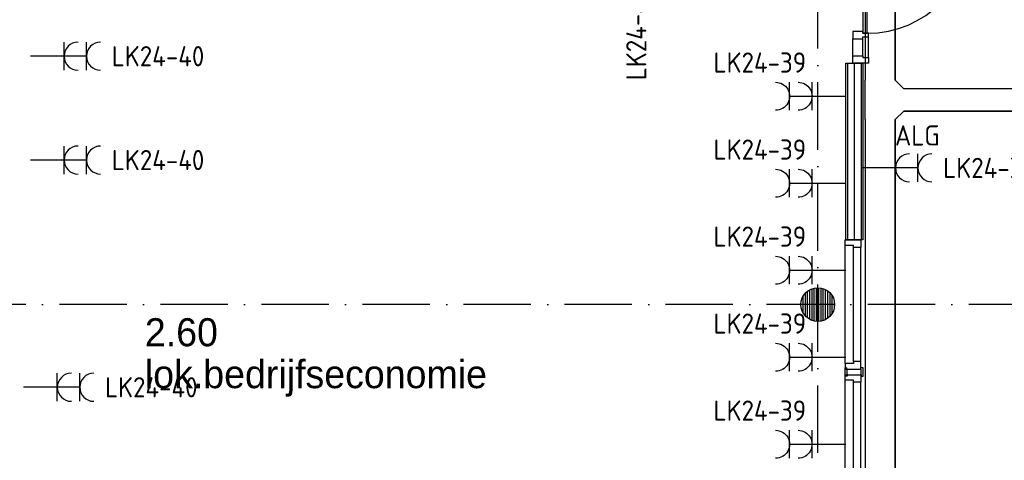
# Model space of a CAD drawing. Header units: millimetres. Extents: x -6587 to 112885, y 244 to 84344.
# Tile 8 of 57: x 17689 to 26460, y 33119 to 37044. Entities that reach past the tile are written whole.
import ezdxf
from ezdxf.enums import TextEntityAlignment as Align

# ---------------------------------------------------------------- set-up
doc = ezdxf.new("R2010")
doc.units = ezdxf.units.MM
doc.header["$LTSCALE"] = 100
doc.linetypes.add('B-SL0', pattern=[100000000.0, 0, -100000000.0])
doc.linetypes.add('DASHDOT', pattern=[9, 6, -1.5, 0, -1.5])
doc.layers.get('0').update_dxf_attribs({"color": 9, "linetype": 'CONTINUOUS'})
for name, color, linetype in [('AL$7----_STRAMIEN', 1, 'DASHDOT'), ('AL22----_BINNENWAND', 7, 'CONTINUOUS'), ('AL28----_KONSTRUKTIE', 3, 'CONTINUOUS'), ('AL32----_BINNENKOZ', 7, 'CONTINUOUS'), ('AL32----_DRAAIRICHTING', 1, 'CONTINUOUS'), ('ALL-----_REFLIJNEN', 8, 'CONTINUOUS'), ('ALXAA---_GEWBETON', 12, 'CONTINUOUS'), ('BOUW', 8, 'CONTINUOUS'), ('EB62203-_ATTRIB', 2, 'CONTINUOUS'), ('EL62203-_KRACHT-WCD230', 3, 'CONTINUOUS'), ('KABELGOOT1', 8, 'CONTINUOUS'), ('LIJN025', 10, 'CONTINUOUS')]:
    doc.layers.add(name, color=color, linetype=linetype)
doc.styles.add('1_8', font='iso', dxfattribs={"width": 0.7, "height": 1.8})
doc.styles.add('2_0', font='iso', dxfattribs={"height": 200})
doc.styles.add('BURO-025', font='BUROFONT.shx', dxfattribs={"height": 250})
doc.styles.add('NORATT', font='isocp.shx')
doc.styles.get("Standard").update_dxf_attribs({"font": 'iso.shx'})

# ---------------------------------------------------------------- blocks, each defined once
blk = doc.blocks.new('ES3W2A')
for p, q in [((1.25, 2), (-1.25, 2)), ((0, 2), (0, -3)), ((1.25, 0), (-1.25, 0))]:
    blk.add_line(p, q)
for centre in [(0, 3.25), (0, 1.25)]:
    blk.add_arc(centre, 1.25, 180, 0)
at = {"color": 0, "style": 'NORATT'}
for tag, flags, p in [('VERMOGEN', 9, (-2.5, 5)), ('GROEP', 8, (0, 5)), ('SCHAK', 8, (2.5, 5)), ('GELIJK', 9, (5, 5)), ('KAST', 9, (7, 5)), ('TAL', 8, (2.5, 5))]:
    blk.add_attdef(tag, text='', height=1.8, rotation=90, dxfattribs=dict(at, flags=flags)).set_placement(p, align=Align.MIDDLE_CENTER)
at = {"color": 0, "style": 'NORATT', "flags": 8}
blk.add_attdef('DOEL', text='', height=1.8, rotation=90, dxfattribs=at).set_placement((-2.5, 5), align=Align.MIDDLE_LEFT)
at = {"color": 0, "style": 'NORATT', "flags": 9}
blk.add_attdef('M_CODE', text='', height=1.8, dxfattribs=at).set_placement((0, 0), align=Align.MIDDLE_CENTER)
blk = doc.blocks.new('EH100000')
at = {"linetype": 'ByBlock'}
for p, q in [((1, 0.5), (0, 0.5)), ((1, 0.5, 1), (0, 0.5, 1)), ((0, -0.5, 1), (1, -0.5, 1)), ((1, -0.5), (0, -0.5))]:
    blk.add_line(p, q, dxfattribs=at)
at = {"linetype": 'ByBlock', "invisible_edges": 15}
for points in [[(1, -0.5), (0, -0.5), (0, 0.5), (1, 0.5)], [(0, 0.5), (1, 0.5), (1, 0.5, 1), (0, 0.5, 1)], [(0, -0.5, 1), (1, -0.5, 1), (1, -0.5), (0, -0.5)]]:
    blk.add_3dface(points, dxfattribs=at)
at = {"linetype": 'ByBlock', "style": '2_0', "flags": 8}
blk.add_attdef('FUNCTIE', text='', height=0.5, dxfattribs=at).set_placement((0.5, 0), align=Align.MIDDLE)
at = {"linetype": 'ByBlock', "flags": 9}
blk.add_attdef('SCHOT', text='', height=0.5, dxfattribs=at).set_placement((0.5, 0), align=Align.MIDDLE)
blk = doc.blocks.new('KG3FEF')
at = {"linetype": 'B-SL0'}
for p, q in [((-175, 135), (-175, -135)), ((175, -135), (175, 135)), ((-100, -210), (100, -210))]:
    blk.add_line(p, q, dxfattribs=at)
at = {"linetype": 'ByBlock'}
for points in [[(-175, 135), (0, 135), (0, 135), (175, 135)], [(-100, -210), (-100, -210), (-175, -135), (-175, -135)], [(175, -135), (175, -135), (100, -210), (100, -210)]]:
    blk.add_lwpolyline(points, dxfattribs=at)
at = {"flags": 3}
blk.add_attdef('HULPSTUK', (0, 0), '', height=1, rotation=270, dxfattribs=at)
blk = doc.blocks.new('A$Cb38f1ce1')
at = {"layer": 'ALXAA---_GEWBETON'}
h = blk.add_hatch(dxfattribs=at)
h.set_pattern_fill('GEWPBET', color=8, scale=100, angle=90, style=0)
h.set_pattern_definition([(90, (21547.848, 27979.993), (-20, 6e-15), [])])
edge = h.paths.add_edge_path()
edge.add_arc((21547.8, 27980), 150, 0, 360)
at = {"layer": 'AL$7----_STRAMIEN', "color": 1}
blk.add_line((31593, 27980), (12094.2, 27980), dxfattribs=at)
blk.add_lwpolyline([(21547.7, 1456.2), (21547.7, 70088.1)], dxfattribs=at)
at = {"layer": 'AL22----_BINNENWAND', "color": 8}
for p, q in [((21797.7, 28555), (21797.7, 30129.4)), ((21797.7, 30129.4), (21947.7, 30129.4)), ((21947.7, 30129.4), (21947.7, 28555)), ((21947.7, 28555), (21797.7, 28555))]:
    blk.add_line(p, q, dxfattribs=at)
at = {"layer": 'AL22----_BINNENWAND', "color": 8, "linetype": 'Continuous'}
for p, q in [((21812.7, 30129.4), (21812.7, 28555)), ((21932.7, 30129.4), (21932.7, 28555))]:
    blk.add_line(p, q, dxfattribs=at)
at = {"layer": 'AL28----_KONSTRUKTIE', "color": 8}
blk.add_circle((21547.8, 27980), 150, dxfattribs=at)
at = {"layer": 'AL32----_BINNENKOZ', "color": 8}
for p, q in [((21999.2, 30179.5), (21999.2, 30363.5)), ((21860.2, 30196.5), (21860.2, 30346.5)), ((21948.2, 30196.5), (21948.2, 30346.5)), ((21860.2, 30129.5), (21860.2, 30196.5)), ((21860.2, 30196.5), (21948.2, 30196.5)), ((21948.2, 30196.5), (21948.2, 30179.5)), ((21948.2, 30179.5), (21999.2, 30179.5)), ((21999.2, 30179.5), (21999.2, 30129.5)), ((21999.2, 30129.5), (21860.2, 30129.5))]:
    blk.add_line(p, q, dxfattribs=at)
for points in [[(21790.7, 28555), (21929.7, 28555), (21929.7, 28488), (21866.7, 28488), (21866.7, 28505), (21790.7, 28505), (21790.7, 28555)], [(21790.7, 27455), (21790.7, 28505)], [(21866.7, 27472), (21866.7, 28488)], [(21929.7, 27472), (21929.7, 28488)], [(21790.7, 27405), (21929.7, 27405), (21929.7, 27472), (21866.7, 27472), (21866.7, 27455), (21790.7, 27455), (21790.7, 27405)], [(21810.2, 27355), (21810.2, 27342.5), (21792.2, 27342.5), (21792.2, 27405), (21792.2, 27417.5), (21810.2, 27417.5)], [(21815.7, 27355), (21810.2, 27355), (21810.2, 27405), (21815.7, 27405)], [(21929.7, 27355), (21935.2, 27355), (21935.2, 27405), (21929.7, 27405)], [(21935.2, 27355), (21935.2, 27342.5), (21953.2, 27342.5), (21953.2, 27405), (21953.2, 27417.5), (21935.2, 27417.5)], [(21790.7, 27355), (21929.7, 27355), (21929.7, 27288), (21866.7, 27288), (21866.7, 27305), (21790.7, 27305), (21790.7, 27355)], [(21790.7, 26255), (21790.7, 27305)], [(21866.7, 26272), (21866.7, 27288)], [(21929.7, 26272), (21929.7, 27288)]]:
    blk.add_lwpolyline(points, dxfattribs=at)
at = {"layer": 'AL32----_DRAAIRICHTING', "color": 8}
for p, q in [((21948.2, 31330.5), (21948.2, 30396.5)), ((21988.2, 30396.5), (21988.2, 31330.5)), ((21948.2, 30413.5), (21860.2, 30413.5)), ((21860.2, 30413.5), (21860.2, 30346.5)), ((21948.2, 30396.5), (21948.2, 30413.5)), ((21999.2, 30396.5), (21948.2, 30396.5)), ((21948.2, 30396.5), (21988.2, 30396.5)), ((21948.2, 30346.5), (21948.2, 30363.5)), ((21948.2, 30363.5), (21999.2, 30363.5)), ((21999.2, 30363.5), (21999.2, 30396.5)), ((21999.2, 30363.5), (21999.2, 30396.5)), ((21860.2, 30346.5), (21948.2, 30346.5))]:
    blk.add_line(p, q, dxfattribs=at)
blk.add_arc((21988.2, 31330.5), 934, 270, 0, dxfattribs=at)
at = {"layer": 'ALL-----_REFLIJNEN', "color": 8, "linetype": 'Continuous'}
blk.add_line((21872.7, 30129.4), (21872.7, 28555), dxfattribs=at)
at = {"layer": 'KABELGOOT1', "yscale": 270, "zscale": 60, "rotation": 90}
for p, xscale in [((22103.3, 29977.6, 3650), 5268.970447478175), ((22103.3, 22635.6, 3650), 6992)]:
    blk.add_blockref('EH100000', p, dxfattribs=dict(at, xscale=xscale))
at = {"layer": 'KABELGOOT1', "rotation": 90}
blk.add_blockref('KG3FEF', (22103.3, 29802.6, 3650), dxfattribs=at)
at = {"layer": 'KABELGOOT1', "xscale": 8153.999999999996, "yscale": 200, "zscale": 60}
blk.add_blockref('EH100000', (22313.3, 29802.6, 3650), dxfattribs=at)
at = {"layer": 'BOUW', "style": 'BURO-025'}
for s, p in [('2.60', (15552.8, 27608.2)), ('lok.bedrijfseconomie', (15552.8, 27235.1))]:
    blk.add_text(s, height=250, dxfattribs=at).set_placement(p)

msp = doc.modelspace()

# ---------------------------------------------------------------- block references
at = {"layer": 'EL62203-_KRACHT-WCD230'}
ref = msp.add_blockref('ES3W2A', (23182, 37724, 1050), dxfattribs=dict(at, xscale=100, yscale=100, zscale=100, rotation=180.0000000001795))
ref.add_attrib('GROEP', 'LK24-41', dxfattribs={"layer": 'EB62203-_ATTRIB', "color": 1, "height": 180, "rotation": 90, "style": '1_8', "flags": 8}).set_placement((23182, 37299, 1050), align=Align.MIDDLE_RIGHT)
ref = msp.add_blockref('ES3W2A', (18084, 36718.8, 1050), dxfattribs=dict(at, xscale=100, yscale=100, zscale=100, rotation=270.000000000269))
ref.add_attrib('GROEP', 'LK24-40', dxfattribs={"layer": 'EB62203-_ATTRIB', "color": 1, "height": 180, "style": '1_8', "flags": 8}).set_placement((18509, 36718.8, 1050), align=Align.MIDDLE_LEFT)
ref = msp.add_blockref('ES3W2A', (24748, 36362, 1050), dxfattribs=dict(at, xscale=-100, yscale=100, zscale=100, rotation=89.99999999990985))
ref.add_attrib('GROEP', 'LK24-39', dxfattribs={"layer": 'EB62203-_ATTRIB', "color": 1, "height": 180, "rotation": 360, "style": '1_8', "flags": 8}).set_placement((23870, 36662.2, 1050), align=Align.MIDDLE_LEFT)
ref = msp.add_blockref('ES3W2A', (25491, 35724, 1050), dxfattribs=dict(at, xscale=100, yscale=100, zscale=100, rotation=270.0000000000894))
ref.add_attrib('DOEL', 'ALG', dxfattribs={"layer": 'EB62203-_ATTRIB', "color": 1, "height": 180, "style": '1_8', "flags": 8}).set_placement((25486, 36013, 1050), align=Align.MIDDLE_LEFT)
ref.add_attrib('GROEP', 'LK24-37', dxfattribs={"layer": 'EB62203-_ATTRIB', "color": 1, "height": 180, "style": '1_8', "flags": 8}).set_placement((25916, 35724, 1050), align=Align.MIDDLE_LEFT)
ref = msp.add_blockref('ES3W2A', (24748, 35587, 1050), dxfattribs=dict(at, xscale=-100, yscale=100, zscale=100, rotation=89.99999999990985))
ref.add_attrib('GROEP', 'LK24-39', dxfattribs={"layer": 'EB62203-_ATTRIB', "color": 1, "height": 180, "rotation": 360, "style": '1_8', "flags": 8}).set_placement((23870, 35887.2, 1050), align=Align.MIDDLE_LEFT)
ref = msp.add_blockref('ES3W2A', (18084, 35793.8, 1050), dxfattribs=dict(at, xscale=100, yscale=100, zscale=100, rotation=270.000000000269))
ref.add_attrib('GROEP', 'LK24-40', dxfattribs={"layer": 'EB62203-_ATTRIB', "color": 1, "height": 180, "style": '1_8', "flags": 8}).set_placement((18509, 35793.8, 1050), align=Align.MIDDLE_LEFT)
ref = msp.add_blockref('ES3W2A', (24748, 34812, 1050), dxfattribs=dict(at, xscale=-100, yscale=100, zscale=100, rotation=89.99999999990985))
ref.add_attrib('GROEP', 'LK24-39', dxfattribs={"layer": 'EB62203-_ATTRIB', "color": 1, "height": 180, "rotation": 360, "style": '1_8', "flags": 8}).set_placement((23870, 35112.2, 1050), align=Align.MIDDLE_LEFT)
ref = msp.add_blockref('ES3W2A', (24748, 34037, 1050), dxfattribs=dict(at, xscale=-100, yscale=100, zscale=100, rotation=89.99999999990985))
ref.add_attrib('GROEP', 'LK24-39', dxfattribs={"layer": 'EB62203-_ATTRIB', "color": 1, "height": 180, "rotation": 360, "style": '1_8', "flags": 8}).set_placement((23870, 34337.2, 1050), align=Align.MIDDLE_LEFT)
ref = msp.add_blockref('ES3W2A', (18024, 33770, 1050), dxfattribs=dict(at, xscale=100, yscale=100, zscale=100, rotation=270.0000000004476))
ref.add_attrib('GROEP', 'LK24-40', dxfattribs={"layer": 'EB62203-_ATTRIB', "color": 1, "height": 180, "style": '1_8', "flags": 8}).set_placement((18449, 33770, 1050), align=Align.MIDDLE_LEFT)
ref = msp.add_blockref('ES3W2A', (24748, 33262, 1050), dxfattribs=dict(at, xscale=-100, yscale=100, zscale=100, rotation=89.99999999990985))
ref.add_attrib('GROEP', 'LK24-39', dxfattribs={"layer": 'EB62203-_ATTRIB', "color": 1, "height": 180, "rotation": 360, "style": '1_8', "flags": 8}).set_placement((23870, 33562.2, 1050), align=Align.MIDDLE_LEFT)
at = {"layer": 'LIJN025'}
msp.add_blockref('A$Cb38f1ce1', (3251.2, 6526.8), dxfattribs=at)

doc.saveas('drawing.dxf')
